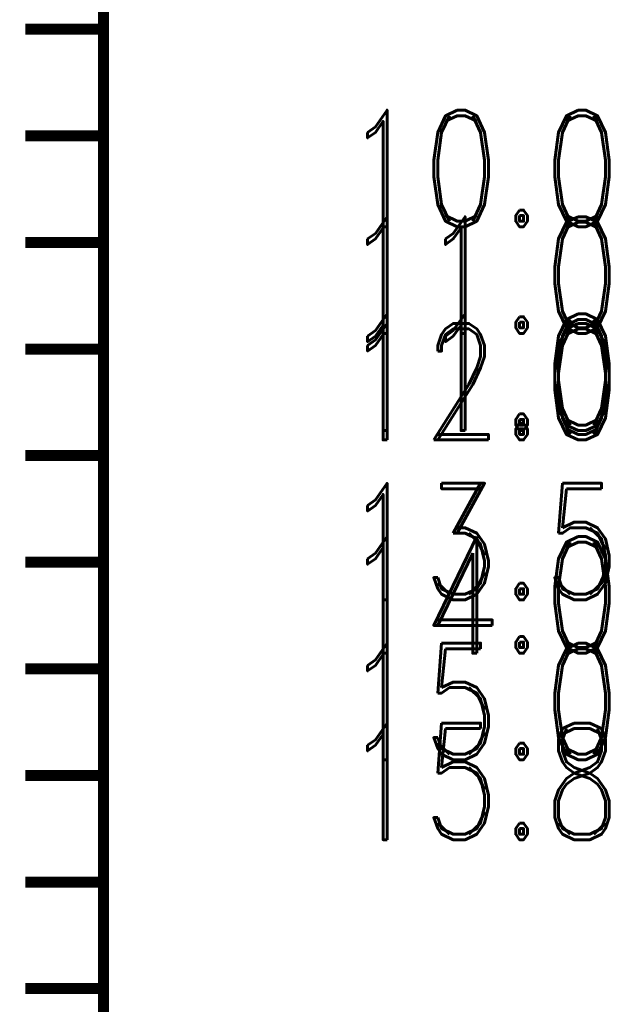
# Model space of a CAD drawing. Extents: x -2 to 113, y -136 to 16.
# Tile 199 of 256: x 6.35 to 11.93, y -42.79 to -33.55. Entities that reach past the tile are written whole.
import ezdxf
from ezdxf.enums import TextEntityAlignment as Align

# ---------------------------------------------------------------- set-up
doc = ezdxf.new("R2010")
doc.units = 0
doc.header["$MEASUREMENT"] = 0
doc.linetypes.add('SOLID', pattern=[0])
doc.layers.get('0').update_dxf_attribs({"linetype": 'SOLID'})
for name, color, linetype in [('1', 7, 'SOLID'), ('10', 7, 'SOLID'), ('11', 7, 'SOLID'), ('12', 7, 'SOLID'), ('13', 7, 'SOLID'), ('14', 7, 'SOLID'), ('15', 7, 'SOLID'), ('16', 7, 'SOLID'), ('17', 7, 'SOLID'), ('18', 7, 'SOLID'), ('19', 7, 'SOLID'), ('2', 7, 'SOLID'), ('20', 7, 'SOLID'), ('21', 7, 'SOLID'), ('22', 7, 'SOLID'), ('23', 7, 'SOLID'), ('24', 7, 'SOLID'), ('25', 7, 'SOLID'), ('26', 7, 'SOLID'), ('27', 7, 'SOLID'), ('28', 7, 'SOLID'), ('29', 7, 'SOLID'), ('3', 7, 'SOLID'), ('30', 7, 'SOLID'), ('31', 7, 'SOLID'), ('32', 7, 'SOLID'), ('33', 7, 'SOLID'), ('34', 7, 'SOLID'), ('35', 7, 'SOLID'), ('36', 7, 'SOLID'), ('37', 7, 'SOLID'), ('38', 7, 'SOLID'), ('39', 7, 'SOLID'), ('4', 7, 'SOLID'), ('40', 7, 'SOLID'), ('41', 7, 'SOLID'), ('42', 7, 'SOLID'), ('43', 7, 'SOLID'), ('44', 7, 'SOLID'), ('45', 7, 'SOLID'), ('46', 7, 'SOLID'), ('47', 7, 'SOLID'), ('48', 7, 'SOLID'), ('49', 7, 'SOLID'), ('5', 7, 'SOLID'), ('50', 7, 'SOLID'), ('51', 7, 'SOLID'), ('52', 7, 'SOLID'), ('53', 7, 'SOLID'), ('54', 7, 'SOLID'), ('55', 7, 'SOLID'), ('56', 7, 'SOLID'), ('57', 7, 'SOLID'), ('58', 7, 'SOLID'), ('59', 7, 'SOLID'), ('6', 7, 'SOLID'), ('60', 7, 'SOLID'), ('61', 7, 'SOLID'), ('62', 7, 'SOLID'), ('63', 7, 'SOLID'), ('64', 7, 'SOLID'), ('65', 7, 'SOLID'), ('66', 7, 'SOLID'), ('67', 7, 'SOLID'), ('68', 7, 'SOLID'), ('7', 7, 'SOLID'), ('8', 7, 'SOLID'), ('9', 7, 'SOLID')]:
    doc.layers.add(name, color=color, linetype=linetype)
doc.styles.add('ROMAND', font='romand', dxfattribs={"height": 1})

msp = doc.modelspace()

# ---------------------------------------------------------------- linework, layer by layer
at = {"color": 7, "linetype": 'SOLID', "const_width": 0.1029}
for points in [[(7.1354, -13.1385), (7.1354, -125.6385)], [(7.1354, -33.6385), (6.4001, -33.6385)], [(7.1354, -34.6385), (6.4001, -34.6385)], [(7.1354, -35.6385), (6.4001, -35.6385)], [(7.1354, -36.6385), (6.4001, -36.6385)], [(7.1354, -37.6385), (6.4001, -37.6385)], [(7.1354, -38.6385), (6.4001, -38.6385)], [(7.1354, -39.6385), (6.4001, -39.6385)], [(7.1354, -40.6385), (6.4001, -40.6385)], [(7.1354, -41.6385), (6.4001, -41.6385)], [(7.1354, -42.6385), (6.4001, -42.6385)]]:
    msp.add_lwpolyline(points, dxfattribs=at)
at = {"layer": '1', "color": 7, "linetype": 'SOLID', "const_width": 0.1029}
for points in [[(7.1354, -13.1385), (7.1354, -125.6385)], [(7.1354, -33.6385), (6.4001, -33.6385)], [(7.1354, -34.6385), (6.4001, -34.6385)], [(7.1354, -35.6385), (6.4001, -35.6385)], [(7.1354, -36.6385), (6.4001, -36.6385)], [(7.1354, -37.6385), (6.4001, -37.6385)], [(7.1354, -38.6385), (6.4001, -38.6385)], [(7.1354, -39.6385), (6.4001, -39.6385)], [(7.1354, -40.6385), (6.4001, -40.6385)], [(7.1354, -41.6385), (6.4001, -41.6385)], [(7.1354, -42.6385), (6.4001, -42.6385)]]:
    msp.add_lwpolyline(points, dxfattribs=at)
at = {"layer": '10', "color": 7, "linetype": 'SOLID', "const_width": 0.1029}
for points in [[(7.1354, -13.1385), (7.1354, -125.6385)], [(7.1354, -33.6385), (6.4001, -33.6385)], [(7.1354, -34.6385), (6.4001, -34.6385)], [(7.1354, -35.6385), (6.4001, -35.6385)], [(7.1354, -36.6385), (6.4001, -36.6385)], [(7.1354, -37.6385), (6.4001, -37.6385)], [(7.1354, -38.6385), (6.4001, -38.6385)], [(7.1354, -39.6385), (6.4001, -39.6385)], [(7.1354, -40.6385), (6.4001, -40.6385)], [(7.1354, -41.6385), (6.4001, -41.6385)], [(7.1354, -42.6385), (6.4001, -42.6385)]]:
    msp.add_lwpolyline(points, dxfattribs=at)
at = {"layer": '11', "color": 7, "linetype": 'SOLID', "const_width": 0.1029}
for points in [[(7.1354, -13.1385), (7.1354, -125.6385)], [(7.1354, -33.6385), (6.4001, -33.6385)], [(7.1354, -34.6385), (6.4001, -34.6385)], [(7.1354, -35.6385), (6.4001, -35.6385)], [(7.1354, -36.6385), (6.4001, -36.6385)], [(7.1354, -37.6385), (6.4001, -37.6385)], [(7.1354, -38.6385), (6.4001, -38.6385)], [(7.1354, -39.6385), (6.4001, -39.6385)], [(7.1354, -40.6385), (6.4001, -40.6385)], [(7.1354, -41.6385), (6.4001, -41.6385)], [(7.1354, -42.6385), (6.4001, -42.6385)]]:
    msp.add_lwpolyline(points, dxfattribs=at)
at = {"layer": '12', "color": 7, "linetype": 'SOLID', "const_width": 0.1029}
for points in [[(7.1354, -13.1385), (7.1354, -125.6385)], [(7.1354, -33.6385), (6.4001, -33.6385)], [(7.1354, -34.6385), (6.4001, -34.6385)], [(7.1354, -35.6385), (6.4001, -35.6385)], [(7.1354, -36.6385), (6.4001, -36.6385)], [(7.1354, -37.6385), (6.4001, -37.6385)], [(7.1354, -38.6385), (6.4001, -38.6385)], [(7.1354, -39.6385), (6.4001, -39.6385)], [(7.1354, -40.6385), (6.4001, -40.6385)], [(7.1354, -41.6385), (6.4001, -41.6385)], [(7.1354, -42.6385), (6.4001, -42.6385)]]:
    msp.add_lwpolyline(points, dxfattribs=at)
at = {"layer": '13', "color": 7, "linetype": 'SOLID', "const_width": 0.1029}
for points in [[(7.1354, -13.1385), (7.1354, -125.6385)], [(7.1354, -33.6385), (6.4001, -33.6385)], [(7.1354, -34.6385), (6.4001, -34.6385)], [(7.1354, -35.6385), (6.4001, -35.6385)], [(7.1354, -36.6385), (6.4001, -36.6385)], [(7.1354, -37.6385), (6.4001, -37.6385)], [(7.1354, -38.6385), (6.4001, -38.6385)], [(7.1354, -39.6385), (6.4001, -39.6385)], [(7.1354, -40.6385), (6.4001, -40.6385)], [(7.1354, -41.6385), (6.4001, -41.6385)], [(7.1354, -42.6385), (6.4001, -42.6385)]]:
    msp.add_lwpolyline(points, dxfattribs=at)
at = {"layer": '14', "color": 7, "linetype": 'SOLID', "const_width": 0.1029}
for points in [[(7.1354, -13.1385), (7.1354, -125.6385)], [(7.1354, -33.6385), (6.4001, -33.6385)], [(7.1354, -34.6385), (6.4001, -34.6385)], [(7.1354, -35.6385), (6.4001, -35.6385)], [(7.1354, -36.6385), (6.4001, -36.6385)], [(7.1354, -37.6385), (6.4001, -37.6385)], [(7.1354, -38.6385), (6.4001, -38.6385)], [(7.1354, -39.6385), (6.4001, -39.6385)], [(7.1354, -40.6385), (6.4001, -40.6385)], [(7.1354, -41.6385), (6.4001, -41.6385)], [(7.1354, -42.6385), (6.4001, -42.6385)]]:
    msp.add_lwpolyline(points, dxfattribs=at)
at = {"layer": '15', "color": 7, "linetype": 'SOLID', "const_width": 0.1029}
for points in [[(7.1354, -13.1385), (7.1354, -125.6385)], [(7.1354, -33.6385), (6.4001, -33.6385)], [(7.1354, -34.6385), (6.4001, -34.6385)], [(7.1354, -35.6385), (6.4001, -35.6385)], [(7.1354, -36.6385), (6.4001, -36.6385)], [(7.1354, -37.6385), (6.4001, -37.6385)], [(7.1354, -38.6385), (6.4001, -38.6385)], [(7.1354, -39.6385), (6.4001, -39.6385)], [(7.1354, -40.6385), (6.4001, -40.6385)], [(7.1354, -41.6385), (6.4001, -41.6385)], [(7.1354, -42.6385), (6.4001, -42.6385)]]:
    msp.add_lwpolyline(points, dxfattribs=at)
at = {"layer": '16', "color": 7, "linetype": 'SOLID', "const_width": 0.1029}
for points in [[(7.1354, -13.1385), (7.1354, -125.6385)], [(7.1354, -33.6385), (6.4001, -33.6385)], [(7.1354, -34.6385), (6.4001, -34.6385)], [(7.1354, -35.6385), (6.4001, -35.6385)], [(7.1354, -36.6385), (6.4001, -36.6385)], [(7.1354, -37.6385), (6.4001, -37.6385)], [(7.1354, -38.6385), (6.4001, -38.6385)], [(7.1354, -39.6385), (6.4001, -39.6385)], [(7.1354, -40.6385), (6.4001, -40.6385)], [(7.1354, -41.6385), (6.4001, -41.6385)], [(7.1354, -42.6385), (6.4001, -42.6385)]]:
    msp.add_lwpolyline(points, dxfattribs=at)
at = {"layer": '17', "color": 7, "linetype": 'SOLID', "const_width": 0.1029}
for points in [[(7.1354, -13.1385), (7.1354, -125.6385)], [(7.1354, -33.6385), (6.4001, -33.6385)], [(7.1354, -34.6385), (6.4001, -34.6385)], [(7.1354, -35.6385), (6.4001, -35.6385)], [(7.1354, -36.6385), (6.4001, -36.6385)], [(7.1354, -37.6385), (6.4001, -37.6385)], [(7.1354, -38.6385), (6.4001, -38.6385)], [(7.1354, -39.6385), (6.4001, -39.6385)], [(7.1354, -40.6385), (6.4001, -40.6385)], [(7.1354, -41.6385), (6.4001, -41.6385)], [(7.1354, -42.6385), (6.4001, -42.6385)]]:
    msp.add_lwpolyline(points, dxfattribs=at)
at = {"layer": '18', "color": 7, "linetype": 'SOLID', "const_width": 0.1029}
for points in [[(7.1354, -13.1385), (7.1354, -125.6385)], [(7.1354, -33.6385), (6.4001, -33.6385)], [(7.1354, -34.6385), (6.4001, -34.6385)], [(7.1354, -35.6385), (6.4001, -35.6385)], [(7.1354, -36.6385), (6.4001, -36.6385)], [(7.1354, -37.6385), (6.4001, -37.6385)], [(7.1354, -38.6385), (6.4001, -38.6385)], [(7.1354, -39.6385), (6.4001, -39.6385)], [(7.1354, -40.6385), (6.4001, -40.6385)], [(7.1354, -41.6385), (6.4001, -41.6385)], [(7.1354, -42.6385), (6.4001, -42.6385)]]:
    msp.add_lwpolyline(points, dxfattribs=at)
at = {"layer": '19', "color": 7, "linetype": 'SOLID', "const_width": 0.1029}
for points in [[(7.1354, -13.1385), (7.1354, -125.6385)], [(7.1354, -33.6385), (6.4001, -33.6385)], [(7.1354, -34.6385), (6.4001, -34.6385)], [(7.1354, -35.6385), (6.4001, -35.6385)], [(7.1354, -36.6385), (6.4001, -36.6385)], [(7.1354, -37.6385), (6.4001, -37.6385)], [(7.1354, -38.6385), (6.4001, -38.6385)], [(7.1354, -39.6385), (6.4001, -39.6385)], [(7.1354, -40.6385), (6.4001, -40.6385)], [(7.1354, -41.6385), (6.4001, -41.6385)], [(7.1354, -42.6385), (6.4001, -42.6385)]]:
    msp.add_lwpolyline(points, dxfattribs=at)
at = {"layer": '2', "color": 7, "linetype": 'SOLID', "const_width": 0.1029}
for points in [[(7.1354, -13.1385), (7.1354, -125.6385)], [(7.1354, -33.6385), (6.4001, -33.6385)], [(7.1354, -34.6385), (6.4001, -34.6385)], [(7.1354, -35.6385), (6.4001, -35.6385)], [(7.1354, -36.6385), (6.4001, -36.6385)], [(7.1354, -37.6385), (6.4001, -37.6385)], [(7.1354, -38.6385), (6.4001, -38.6385)], [(7.1354, -39.6385), (6.4001, -39.6385)], [(7.1354, -40.6385), (6.4001, -40.6385)], [(7.1354, -41.6385), (6.4001, -41.6385)], [(7.1354, -42.6385), (6.4001, -42.6385)]]:
    msp.add_lwpolyline(points, dxfattribs=at)
at = {"layer": '20', "color": 7, "linetype": 'SOLID', "const_width": 0.1029}
for points in [[(7.1354, -13.1385), (7.1354, -125.6385)], [(7.1354, -33.6385), (6.4001, -33.6385)], [(7.1354, -34.6385), (6.4001, -34.6385)], [(7.1354, -35.6385), (6.4001, -35.6385)], [(7.1354, -36.6385), (6.4001, -36.6385)], [(7.1354, -37.6385), (6.4001, -37.6385)], [(7.1354, -38.6385), (6.4001, -38.6385)], [(7.1354, -39.6385), (6.4001, -39.6385)], [(7.1354, -40.6385), (6.4001, -40.6385)], [(7.1354, -41.6385), (6.4001, -41.6385)], [(7.1354, -42.6385), (6.4001, -42.6385)]]:
    msp.add_lwpolyline(points, dxfattribs=at)
at = {"layer": '21', "color": 7, "linetype": 'SOLID', "const_width": 0.1029}
for points in [[(7.1354, -13.1385), (7.1354, -125.6385)], [(7.1354, -33.6385), (6.4001, -33.6385)], [(7.1354, -34.6385), (6.4001, -34.6385)], [(7.1354, -35.6385), (6.4001, -35.6385)], [(7.1354, -36.6385), (6.4001, -36.6385)], [(7.1354, -37.6385), (6.4001, -37.6385)], [(7.1354, -38.6385), (6.4001, -38.6385)], [(7.1354, -39.6385), (6.4001, -39.6385)], [(7.1354, -40.6385), (6.4001, -40.6385)], [(7.1354, -41.6385), (6.4001, -41.6385)], [(7.1354, -42.6385), (6.4001, -42.6385)]]:
    msp.add_lwpolyline(points, dxfattribs=at)
at = {"layer": '22', "color": 7, "linetype": 'SOLID', "const_width": 0.1029}
for points in [[(7.1354, -13.1385), (7.1354, -125.6385)], [(7.1354, -33.6385), (6.4001, -33.6385)], [(7.1354, -34.6385), (6.4001, -34.6385)], [(7.1354, -35.6385), (6.4001, -35.6385)], [(7.1354, -36.6385), (6.4001, -36.6385)], [(7.1354, -37.6385), (6.4001, -37.6385)], [(7.1354, -38.6385), (6.4001, -38.6385)], [(7.1354, -39.6385), (6.4001, -39.6385)], [(7.1354, -40.6385), (6.4001, -40.6385)], [(7.1354, -41.6385), (6.4001, -41.6385)], [(7.1354, -42.6385), (6.4001, -42.6385)]]:
    msp.add_lwpolyline(points, dxfattribs=at)
at = {"layer": '23', "color": 7, "linetype": 'SOLID', "const_width": 0.1029}
for points in [[(7.1354, -13.1385), (7.1354, -125.6385)], [(7.1354, -33.6385), (6.4001, -33.6385)], [(7.1354, -34.6385), (6.4001, -34.6385)], [(7.1354, -35.6385), (6.4001, -35.6385)], [(7.1354, -36.6385), (6.4001, -36.6385)], [(7.1354, -37.6385), (6.4001, -37.6385)], [(7.1354, -38.6385), (6.4001, -38.6385)], [(7.1354, -39.6385), (6.4001, -39.6385)], [(7.1354, -40.6385), (6.4001, -40.6385)], [(7.1354, -41.6385), (6.4001, -41.6385)], [(7.1354, -42.6385), (6.4001, -42.6385)]]:
    msp.add_lwpolyline(points, dxfattribs=at)
at = {"layer": '24', "color": 7, "linetype": 'SOLID', "const_width": 0.1029}
for points in [[(7.1354, -13.1385), (7.1354, -125.6385)], [(7.1354, -33.6385), (6.4001, -33.6385)], [(7.1354, -34.6385), (6.4001, -34.6385)], [(7.1354, -35.6385), (6.4001, -35.6385)], [(7.1354, -36.6385), (6.4001, -36.6385)], [(7.1354, -37.6385), (6.4001, -37.6385)], [(7.1354, -38.6385), (6.4001, -38.6385)], [(7.1354, -39.6385), (6.4001, -39.6385)], [(7.1354, -40.6385), (6.4001, -40.6385)], [(7.1354, -41.6385), (6.4001, -41.6385)], [(7.1354, -42.6385), (6.4001, -42.6385)]]:
    msp.add_lwpolyline(points, dxfattribs=at)
at = {"layer": '25', "color": 7, "linetype": 'SOLID', "const_width": 0.1029}
for points in [[(7.1354, -13.1385), (7.1354, -125.6385)], [(7.1354, -33.6385), (6.4001, -33.6385)], [(7.1354, -34.6385), (6.4001, -34.6385)], [(7.1354, -35.6385), (6.4001, -35.6385)], [(7.1354, -36.6385), (6.4001, -36.6385)], [(7.1354, -37.6385), (6.4001, -37.6385)], [(7.1354, -38.6385), (6.4001, -38.6385)], [(7.1354, -39.6385), (6.4001, -39.6385)], [(7.1354, -40.6385), (6.4001, -40.6385)], [(7.1354, -41.6385), (6.4001, -41.6385)], [(7.1354, -42.6385), (6.4001, -42.6385)]]:
    msp.add_lwpolyline(points, dxfattribs=at)
at = {"layer": '26', "color": 7, "linetype": 'SOLID', "const_width": 0.1029}
for points in [[(7.1354, -13.1385), (7.1354, -125.6385)], [(7.1354, -33.6385), (6.4001, -33.6385)], [(7.1354, -34.6385), (6.4001, -34.6385)], [(7.1354, -35.6385), (6.4001, -35.6385)], [(7.1354, -36.6385), (6.4001, -36.6385)], [(7.1354, -37.6385), (6.4001, -37.6385)], [(7.1354, -38.6385), (6.4001, -38.6385)], [(7.1354, -39.6385), (6.4001, -39.6385)], [(7.1354, -40.6385), (6.4001, -40.6385)], [(7.1354, -41.6385), (6.4001, -41.6385)], [(7.1354, -42.6385), (6.4001, -42.6385)]]:
    msp.add_lwpolyline(points, dxfattribs=at)
at = {"layer": '27', "color": 7, "linetype": 'SOLID', "const_width": 0.1029}
for points in [[(7.1354, -13.1385), (7.1354, -125.6385)], [(7.1354, -33.6385), (6.4001, -33.6385)], [(7.1354, -34.6385), (6.4001, -34.6385)], [(7.1354, -35.6385), (6.4001, -35.6385)], [(7.1354, -36.6385), (6.4001, -36.6385)], [(7.1354, -37.6385), (6.4001, -37.6385)], [(7.1354, -38.6385), (6.4001, -38.6385)], [(7.1354, -39.6385), (6.4001, -39.6385)], [(7.1354, -40.6385), (6.4001, -40.6385)], [(7.1354, -41.6385), (6.4001, -41.6385)], [(7.1354, -42.6385), (6.4001, -42.6385)]]:
    msp.add_lwpolyline(points, dxfattribs=at)
at = {"layer": '28', "color": 7, "linetype": 'SOLID', "const_width": 0.1029}
for points in [[(7.1354, -13.1385), (7.1354, -125.6385)], [(7.1354, -33.6385), (6.4001, -33.6385)], [(7.1354, -34.6385), (6.4001, -34.6385)], [(7.1354, -35.6385), (6.4001, -35.6385)], [(7.1354, -36.6385), (6.4001, -36.6385)], [(7.1354, -37.6385), (6.4001, -37.6385)], [(7.1354, -38.6385), (6.4001, -38.6385)], [(7.1354, -39.6385), (6.4001, -39.6385)], [(7.1354, -40.6385), (6.4001, -40.6385)], [(7.1354, -41.6385), (6.4001, -41.6385)], [(7.1354, -42.6385), (6.4001, -42.6385)]]:
    msp.add_lwpolyline(points, dxfattribs=at)
at = {"layer": '29', "color": 7, "linetype": 'SOLID', "const_width": 0.1029}
for points in [[(7.1354, -13.1385), (7.1354, -125.6385)], [(7.1354, -33.6385), (6.4001, -33.6385)], [(7.1354, -34.6385), (6.4001, -34.6385)], [(7.1354, -35.6385), (6.4001, -35.6385)], [(7.1354, -36.6385), (6.4001, -36.6385)], [(7.1354, -37.6385), (6.4001, -37.6385)], [(7.1354, -38.6385), (6.4001, -38.6385)], [(7.1354, -39.6385), (6.4001, -39.6385)], [(7.1354, -40.6385), (6.4001, -40.6385)], [(7.1354, -41.6385), (6.4001, -41.6385)], [(7.1354, -42.6385), (6.4001, -42.6385)]]:
    msp.add_lwpolyline(points, dxfattribs=at)
at = {"layer": '3', "color": 7, "linetype": 'SOLID', "const_width": 0.1029}
for points in [[(7.1354, -13.1385), (7.1354, -125.6385)], [(7.1354, -33.6385), (6.4001, -33.6385)], [(7.1354, -34.6385), (6.4001, -34.6385)], [(7.1354, -35.6385), (6.4001, -35.6385)], [(7.1354, -36.6385), (6.4001, -36.6385)], [(7.1354, -37.6385), (6.4001, -37.6385)], [(7.1354, -38.6385), (6.4001, -38.6385)], [(7.1354, -39.6385), (6.4001, -39.6385)], [(7.1354, -40.6385), (6.4001, -40.6385)], [(7.1354, -41.6385), (6.4001, -41.6385)], [(7.1354, -42.6385), (6.4001, -42.6385)]]:
    msp.add_lwpolyline(points, dxfattribs=at)
at = {"layer": '30', "color": 7, "linetype": 'SOLID', "const_width": 0.1029}
msp.add_lwpolyline([(7.1354, -13.1385), (7.1354, -125.6385)], dxfattribs=at)
at = {"layer": '31', "color": 7, "linetype": 'SOLID', "const_width": 0.1029}
msp.add_lwpolyline([(7.1354, -13.1385), (7.1354, -125.6385)], dxfattribs=at)
at = {"layer": '32', "color": 7, "linetype": 'SOLID', "const_width": 0.1029}
msp.add_lwpolyline([(7.1354, -13.1385), (7.1354, -125.6385)], dxfattribs=at)
at = {"layer": '33', "color": 7, "linetype": 'SOLID', "const_width": 0.1029}
msp.add_lwpolyline([(7.1354, -13.1385), (7.1354, -125.6385)], dxfattribs=at)
at = {"layer": '34', "color": 7, "linetype": 'SOLID', "const_width": 0.1029}
msp.add_lwpolyline([(7.1354, -13.1385), (7.1354, -125.6385)], dxfattribs=at)
at = {"layer": '35', "color": 7, "linetype": 'SOLID', "const_width": 0.1029}
msp.add_lwpolyline([(7.1354, -13.1385), (7.1354, -125.6385)], dxfattribs=at)
at = {"layer": '36', "color": 7, "linetype": 'SOLID', "const_width": 0.1029}
msp.add_lwpolyline([(7.1354, -13.1385), (7.1354, -125.6385)], dxfattribs=at)
at = {"layer": '37', "color": 7, "linetype": 'SOLID', "const_width": 0.1029}
msp.add_lwpolyline([(7.1354, -13.1385), (7.1354, -125.6385)], dxfattribs=at)
at = {"layer": '38', "color": 7, "linetype": 'SOLID', "const_width": 0.1029}
msp.add_lwpolyline([(7.1354, -13.1385), (7.1354, -125.6385)], dxfattribs=at)
at = {"layer": '39', "color": 7, "linetype": 'SOLID', "const_width": 0.1029}
for points in [[(7.1354, -13.1385), (7.1354, -125.6385)], [(7.1354, -33.6385), (6.4001, -33.6385)], [(7.1354, -34.6385), (6.4001, -34.6385)], [(7.1354, -35.6385), (6.4001, -35.6385)], [(7.1354, -36.6385), (6.4001, -36.6385)], [(7.1354, -37.6385), (6.4001, -37.6385)], [(7.1354, -38.6385), (6.4001, -38.6385)], [(7.1354, -39.6385), (6.4001, -39.6385)], [(7.1354, -40.6385), (6.4001, -40.6385)], [(7.1354, -41.6385), (6.4001, -41.6385)], [(7.1354, -42.6385), (6.4001, -42.6385)]]:
    msp.add_lwpolyline(points, dxfattribs=at)
at = {"layer": '4', "color": 7, "linetype": 'SOLID', "const_width": 0.1029}
for points in [[(7.1354, -13.1385), (7.1354, -125.6385)], [(7.1354, -33.6385), (6.4001, -33.6385)], [(7.1354, -34.6385), (6.4001, -34.6385)], [(7.1354, -35.6385), (6.4001, -35.6385)], [(7.1354, -36.6385), (6.4001, -36.6385)], [(7.1354, -37.6385), (6.4001, -37.6385)], [(7.1354, -38.6385), (6.4001, -38.6385)], [(7.1354, -39.6385), (6.4001, -39.6385)], [(7.1354, -40.6385), (6.4001, -40.6385)], [(7.1354, -41.6385), (6.4001, -41.6385)], [(7.1354, -42.6385), (6.4001, -42.6385)]]:
    msp.add_lwpolyline(points, dxfattribs=at)
at = {"layer": '40', "color": 7, "linetype": 'SOLID', "const_width": 0.1029}
for points in [[(7.1354, -13.1385), (7.1354, -125.6385)], [(7.1354, -33.6385), (6.4001, -33.6385)], [(7.1354, -34.6385), (6.4001, -34.6385)], [(7.1354, -35.6385), (6.4001, -35.6385)], [(7.1354, -36.6385), (6.4001, -36.6385)], [(7.1354, -37.6385), (6.4001, -37.6385)], [(7.1354, -38.6385), (6.4001, -38.6385)], [(7.1354, -39.6385), (6.4001, -39.6385)], [(7.1354, -40.6385), (6.4001, -40.6385)], [(7.1354, -41.6385), (6.4001, -41.6385)], [(7.1354, -42.6385), (6.4001, -42.6385)]]:
    msp.add_lwpolyline(points, dxfattribs=at)
at = {"layer": '41', "color": 7, "linetype": 'SOLID', "const_width": 0.1029}
for points in [[(7.1354, -13.1385), (7.1354, -125.6385)], [(7.1354, -33.6385), (6.4001, -33.6385)], [(7.1354, -34.6385), (6.4001, -34.6385)], [(7.1354, -35.6385), (6.4001, -35.6385)], [(7.1354, -36.6385), (6.4001, -36.6385)], [(7.1354, -37.6385), (6.4001, -37.6385)], [(7.1354, -38.6385), (6.4001, -38.6385)], [(7.1354, -39.6385), (6.4001, -39.6385)], [(7.1354, -40.6385), (6.4001, -40.6385)], [(7.1354, -41.6385), (6.4001, -41.6385)], [(7.1354, -42.6385), (6.4001, -42.6385)]]:
    msp.add_lwpolyline(points, dxfattribs=at)
at = {"layer": '42', "color": 7, "linetype": 'SOLID', "const_width": 0.1029}
for points in [[(7.1354, -13.1385), (7.1354, -125.6385)], [(7.1354, -33.6385), (6.4001, -33.6385)], [(7.1354, -34.6385), (6.4001, -34.6385)], [(7.1354, -35.6385), (6.4001, -35.6385)], [(7.1354, -36.6385), (6.4001, -36.6385)], [(7.1354, -37.6385), (6.4001, -37.6385)], [(7.1354, -38.6385), (6.4001, -38.6385)], [(7.1354, -39.6385), (6.4001, -39.6385)], [(7.1354, -40.6385), (6.4001, -40.6385)], [(7.1354, -41.6385), (6.4001, -41.6385)], [(7.1354, -42.6385), (6.4001, -42.6385)]]:
    msp.add_lwpolyline(points, dxfattribs=at)
at = {"layer": '43', "color": 7, "linetype": 'SOLID', "const_width": 0.1029}
for points in [[(7.1354, -13.1385), (7.1354, -125.6385)], [(7.1354, -33.6385), (6.4001, -33.6385)], [(7.1354, -34.6385), (6.4001, -34.6385)], [(7.1354, -35.6385), (6.4001, -35.6385)], [(7.1354, -36.6385), (6.4001, -36.6385)], [(7.1354, -37.6385), (6.4001, -37.6385)], [(7.1354, -38.6385), (6.4001, -38.6385)], [(7.1354, -39.6385), (6.4001, -39.6385)], [(7.1354, -40.6385), (6.4001, -40.6385)], [(7.1354, -41.6385), (6.4001, -41.6385)], [(7.1354, -42.6385), (6.4001, -42.6385)]]:
    msp.add_lwpolyline(points, dxfattribs=at)
at = {"layer": '44', "color": 7, "linetype": 'SOLID', "const_width": 0.1029}
for points in [[(7.1354, -13.1385), (7.1354, -125.6385)], [(7.1354, -33.6385), (6.4001, -33.6385)], [(7.1354, -34.6385), (6.4001, -34.6385)], [(7.1354, -35.6385), (6.4001, -35.6385)], [(7.1354, -36.6385), (6.4001, -36.6385)], [(7.1354, -37.6385), (6.4001, -37.6385)], [(7.1354, -38.6385), (6.4001, -38.6385)], [(7.1354, -39.6385), (6.4001, -39.6385)], [(7.1354, -40.6385), (6.4001, -40.6385)], [(7.1354, -41.6385), (6.4001, -41.6385)], [(7.1354, -42.6385), (6.4001, -42.6385)]]:
    msp.add_lwpolyline(points, dxfattribs=at)
at = {"layer": '45', "color": 7, "linetype": 'SOLID', "const_width": 0.1029}
for points in [[(7.1354, -13.1385), (7.1354, -125.6385)], [(7.1354, -33.6385), (6.4001, -33.6385)], [(7.1354, -34.6385), (6.4001, -34.6385)], [(7.1354, -35.6385), (6.4001, -35.6385)], [(7.1354, -36.6385), (6.4001, -36.6385)], [(7.1354, -37.6385), (6.4001, -37.6385)], [(7.1354, -38.6385), (6.4001, -38.6385)], [(7.1354, -39.6385), (6.4001, -39.6385)], [(7.1354, -40.6385), (6.4001, -40.6385)], [(7.1354, -41.6385), (6.4001, -41.6385)], [(7.1354, -42.6385), (6.4001, -42.6385)]]:
    msp.add_lwpolyline(points, dxfattribs=at)
at = {"layer": '46', "color": 7, "linetype": 'SOLID', "const_width": 0.1029}
for points in [[(7.1354, -13.1385), (7.1354, -125.6385)], [(7.1354, -33.6385), (6.4001, -33.6385)], [(7.1354, -34.6385), (6.4001, -34.6385)], [(7.1354, -35.6385), (6.4001, -35.6385)], [(7.1354, -36.6385), (6.4001, -36.6385)], [(7.1354, -37.6385), (6.4001, -37.6385)], [(7.1354, -38.6385), (6.4001, -38.6385)], [(7.1354, -39.6385), (6.4001, -39.6385)], [(7.1354, -40.6385), (6.4001, -40.6385)], [(7.1354, -41.6385), (6.4001, -41.6385)], [(7.1354, -42.6385), (6.4001, -42.6385)]]:
    msp.add_lwpolyline(points, dxfattribs=at)
at = {"layer": '47', "color": 7, "linetype": 'SOLID', "const_width": 0.1029}
for points in [[(7.1354, -13.1385), (7.1354, -125.6385)], [(7.1354, -33.6385), (6.4001, -33.6385)], [(7.1354, -34.6385), (6.4001, -34.6385)], [(7.1354, -35.6385), (6.4001, -35.6385)], [(7.1354, -36.6385), (6.4001, -36.6385)], [(7.1354, -37.6385), (6.4001, -37.6385)], [(7.1354, -38.6385), (6.4001, -38.6385)], [(7.1354, -39.6385), (6.4001, -39.6385)], [(7.1354, -40.6385), (6.4001, -40.6385)], [(7.1354, -41.6385), (6.4001, -41.6385)], [(7.1354, -42.6385), (6.4001, -42.6385)]]:
    msp.add_lwpolyline(points, dxfattribs=at)
at = {"layer": '48', "color": 7, "linetype": 'SOLID', "const_width": 0.1029}
for points in [[(7.1354, -13.1385), (7.1354, -125.6385)], [(7.1354, -33.6385), (6.4001, -33.6385)], [(7.1354, -34.6385), (6.4001, -34.6385)], [(7.1354, -35.6385), (6.4001, -35.6385)], [(7.1354, -36.6385), (6.4001, -36.6385)], [(7.1354, -37.6385), (6.4001, -37.6385)], [(7.1354, -38.6385), (6.4001, -38.6385)], [(7.1354, -39.6385), (6.4001, -39.6385)], [(7.1354, -40.6385), (6.4001, -40.6385)], [(7.1354, -41.6385), (6.4001, -41.6385)], [(7.1354, -42.6385), (6.4001, -42.6385)]]:
    msp.add_lwpolyline(points, dxfattribs=at)
at = {"layer": '49', "color": 7, "linetype": 'SOLID', "const_width": 0.1029}
for points in [[(7.1354, -13.1385), (7.1354, -125.6385)], [(7.1354, -33.6385), (6.4001, -33.6385)], [(7.1354, -34.6385), (6.4001, -34.6385)], [(7.1354, -35.6385), (6.4001, -35.6385)], [(7.1354, -36.6385), (6.4001, -36.6385)], [(7.1354, -37.6385), (6.4001, -37.6385)], [(7.1354, -38.6385), (6.4001, -38.6385)], [(7.1354, -39.6385), (6.4001, -39.6385)], [(7.1354, -40.6385), (6.4001, -40.6385)], [(7.1354, -41.6385), (6.4001, -41.6385)], [(7.1354, -42.6385), (6.4001, -42.6385)]]:
    msp.add_lwpolyline(points, dxfattribs=at)
at = {"layer": '5', "color": 7, "linetype": 'SOLID', "const_width": 0.1029}
for points in [[(7.1354, -13.1385), (7.1354, -125.6385)], [(7.1354, -33.6385), (6.4001, -33.6385)], [(7.1354, -34.6385), (6.4001, -34.6385)], [(7.1354, -35.6385), (6.4001, -35.6385)], [(7.1354, -36.6385), (6.4001, -36.6385)], [(7.1354, -37.6385), (6.4001, -37.6385)], [(7.1354, -38.6385), (6.4001, -38.6385)], [(7.1354, -39.6385), (6.4001, -39.6385)], [(7.1354, -40.6385), (6.4001, -40.6385)], [(7.1354, -41.6385), (6.4001, -41.6385)], [(7.1354, -42.6385), (6.4001, -42.6385)]]:
    msp.add_lwpolyline(points, dxfattribs=at)
at = {"layer": '50', "color": 7, "linetype": 'SOLID', "const_width": 0.1029}
for points in [[(7.1354, -13.1385), (7.1354, -125.6385)], [(7.1354, -33.6385), (6.4001, -33.6385)], [(7.1354, -34.6385), (6.4001, -34.6385)], [(7.1354, -35.6385), (6.4001, -35.6385)], [(7.1354, -36.6385), (6.4001, -36.6385)], [(7.1354, -37.6385), (6.4001, -37.6385)], [(7.1354, -38.6385), (6.4001, -38.6385)], [(7.1354, -39.6385), (6.4001, -39.6385)], [(7.1354, -40.6385), (6.4001, -40.6385)], [(7.1354, -41.6385), (6.4001, -41.6385)], [(7.1354, -42.6385), (6.4001, -42.6385)]]:
    msp.add_lwpolyline(points, dxfattribs=at)
at = {"layer": '51', "color": 7, "linetype": 'SOLID', "const_width": 0.1029}
for points in [[(7.1354, -13.1385), (7.1354, -125.6385)], [(7.1354, -33.6385), (6.4001, -33.6385)], [(7.1354, -34.6385), (6.4001, -34.6385)], [(7.1354, -35.6385), (6.4001, -35.6385)], [(7.1354, -36.6385), (6.4001, -36.6385)], [(7.1354, -37.6385), (6.4001, -37.6385)], [(7.1354, -38.6385), (6.4001, -38.6385)], [(7.1354, -39.6385), (6.4001, -39.6385)], [(7.1354, -40.6385), (6.4001, -40.6385)], [(7.1354, -41.6385), (6.4001, -41.6385)], [(7.1354, -42.6385), (6.4001, -42.6385)]]:
    msp.add_lwpolyline(points, dxfattribs=at)
at = {"layer": '52', "color": 7, "linetype": 'SOLID', "const_width": 0.1029}
for points in [[(7.1354, -13.1385), (7.1354, -125.6385)], [(7.1354, -33.6385), (6.4001, -33.6385)], [(7.1354, -34.6385), (6.4001, -34.6385)], [(7.1354, -35.6385), (6.4001, -35.6385)], [(7.1354, -36.6385), (6.4001, -36.6385)], [(7.1354, -37.6385), (6.4001, -37.6385)], [(7.1354, -38.6385), (6.4001, -38.6385)], [(7.1354, -39.6385), (6.4001, -39.6385)], [(7.1354, -40.6385), (6.4001, -40.6385)], [(7.1354, -41.6385), (6.4001, -41.6385)], [(7.1354, -42.6385), (6.4001, -42.6385)]]:
    msp.add_lwpolyline(points, dxfattribs=at)
at = {"layer": '53', "color": 7, "linetype": 'SOLID', "const_width": 0.1029}
for points in [[(7.1354, -13.1385), (7.1354, -125.6385)], [(7.1354, -33.6385), (6.4001, -33.6385)], [(7.1354, -34.6385), (6.4001, -34.6385)], [(7.1354, -35.6385), (6.4001, -35.6385)], [(7.1354, -36.6385), (6.4001, -36.6385)], [(7.1354, -37.6385), (6.4001, -37.6385)], [(7.1354, -38.6385), (6.4001, -38.6385)], [(7.1354, -39.6385), (6.4001, -39.6385)], [(7.1354, -40.6385), (6.4001, -40.6385)], [(7.1354, -41.6385), (6.4001, -41.6385)], [(7.1354, -42.6385), (6.4001, -42.6385)]]:
    msp.add_lwpolyline(points, dxfattribs=at)
at = {"layer": '54', "color": 7, "linetype": 'SOLID', "const_width": 0.1029}
for points in [[(7.1354, -13.1385), (7.1354, -125.6385)], [(7.1354, -33.6385), (6.4001, -33.6385)], [(7.1354, -34.6385), (6.4001, -34.6385)], [(7.1354, -35.6385), (6.4001, -35.6385)], [(7.1354, -36.6385), (6.4001, -36.6385)], [(7.1354, -37.6385), (6.4001, -37.6385)], [(7.1354, -38.6385), (6.4001, -38.6385)], [(7.1354, -39.6385), (6.4001, -39.6385)], [(7.1354, -40.6385), (6.4001, -40.6385)], [(7.1354, -41.6385), (6.4001, -41.6385)], [(7.1354, -42.6385), (6.4001, -42.6385)]]:
    msp.add_lwpolyline(points, dxfattribs=at)
at = {"layer": '55', "color": 7, "linetype": 'SOLID', "const_width": 0.1029}
for points in [[(7.1354, -13.1385), (7.1354, -125.6385)], [(7.1354, -33.6385), (6.4001, -33.6385)], [(7.1354, -34.6385), (6.4001, -34.6385)], [(7.1354, -35.6385), (6.4001, -35.6385)], [(7.1354, -36.6385), (6.4001, -36.6385)], [(7.1354, -37.6385), (6.4001, -37.6385)], [(7.1354, -38.6385), (6.4001, -38.6385)], [(7.1354, -39.6385), (6.4001, -39.6385)], [(7.1354, -40.6385), (6.4001, -40.6385)], [(7.1354, -41.6385), (6.4001, -41.6385)], [(7.1354, -42.6385), (6.4001, -42.6385)]]:
    msp.add_lwpolyline(points, dxfattribs=at)
at = {"layer": '56', "color": 7, "linetype": 'SOLID', "const_width": 0.1029}
for points in [[(7.1354, -13.1385), (7.1354, -125.6385)], [(7.1354, -33.6385), (6.4001, -33.6385)], [(7.1354, -34.6385), (6.4001, -34.6385)], [(7.1354, -35.6385), (6.4001, -35.6385)], [(7.1354, -36.6385), (6.4001, -36.6385)], [(7.1354, -37.6385), (6.4001, -37.6385)], [(7.1354, -38.6385), (6.4001, -38.6385)], [(7.1354, -39.6385), (6.4001, -39.6385)], [(7.1354, -40.6385), (6.4001, -40.6385)], [(7.1354, -41.6385), (6.4001, -41.6385)], [(7.1354, -42.6385), (6.4001, -42.6385)]]:
    msp.add_lwpolyline(points, dxfattribs=at)
at = {"layer": '57', "color": 7, "linetype": 'SOLID', "const_width": 0.1029}
for points in [[(7.1354, -13.1385), (7.1354, -125.6385)], [(7.1354, -33.6385), (6.4001, -33.6385)], [(7.1354, -34.6385), (6.4001, -34.6385)], [(7.1354, -35.6385), (6.4001, -35.6385)], [(7.1354, -36.6385), (6.4001, -36.6385)], [(7.1354, -37.6385), (6.4001, -37.6385)], [(7.1354, -38.6385), (6.4001, -38.6385)], [(7.1354, -39.6385), (6.4001, -39.6385)], [(7.1354, -40.6385), (6.4001, -40.6385)], [(7.1354, -41.6385), (6.4001, -41.6385)], [(7.1354, -42.6385), (6.4001, -42.6385)]]:
    msp.add_lwpolyline(points, dxfattribs=at)
at = {"layer": '58', "color": 7, "linetype": 'SOLID', "const_width": 0.1029}
for points in [[(7.1354, -13.1385), (7.1354, -125.6385)], [(7.1354, -33.6385), (6.4001, -33.6385)], [(7.1354, -34.6385), (6.4001, -34.6385)], [(7.1354, -35.6385), (6.4001, -35.6385)], [(7.1354, -36.6385), (6.4001, -36.6385)], [(7.1354, -37.6385), (6.4001, -37.6385)], [(7.1354, -38.6385), (6.4001, -38.6385)], [(7.1354, -39.6385), (6.4001, -39.6385)], [(7.1354, -40.6385), (6.4001, -40.6385)], [(7.1354, -41.6385), (6.4001, -41.6385)], [(7.1354, -42.6385), (6.4001, -42.6385)]]:
    msp.add_lwpolyline(points, dxfattribs=at)
at = {"layer": '59', "color": 7, "linetype": 'SOLID', "const_width": 0.1029}
for points in [[(7.1354, -13.1385), (7.1354, -125.6385)], [(7.1354, -33.6385), (6.4001, -33.6385)], [(7.1354, -34.6385), (6.4001, -34.6385)], [(7.1354, -35.6385), (6.4001, -35.6385)], [(7.1354, -36.6385), (6.4001, -36.6385)], [(7.1354, -37.6385), (6.4001, -37.6385)], [(7.1354, -38.6385), (6.4001, -38.6385)], [(7.1354, -39.6385), (6.4001, -39.6385)], [(7.1354, -40.6385), (6.4001, -40.6385)], [(7.1354, -41.6385), (6.4001, -41.6385)], [(7.1354, -42.6385), (6.4001, -42.6385)]]:
    msp.add_lwpolyline(points, dxfattribs=at)
at = {"layer": '6', "color": 7, "linetype": 'SOLID', "const_width": 0.1029}
for points in [[(7.1354, -13.1385), (7.1354, -125.6385)], [(7.1354, -33.6385), (6.4001, -33.6385)], [(7.1354, -34.6385), (6.4001, -34.6385)], [(7.1354, -35.6385), (6.4001, -35.6385)], [(7.1354, -36.6385), (6.4001, -36.6385)], [(7.1354, -37.6385), (6.4001, -37.6385)], [(7.1354, -38.6385), (6.4001, -38.6385)], [(7.1354, -39.6385), (6.4001, -39.6385)], [(7.1354, -40.6385), (6.4001, -40.6385)], [(7.1354, -41.6385), (6.4001, -41.6385)], [(7.1354, -42.6385), (6.4001, -42.6385)]]:
    msp.add_lwpolyline(points, dxfattribs=at)
at = {"layer": '60', "color": 7, "linetype": 'SOLID', "const_width": 0.1029}
for points in [[(7.1354, -13.1385), (7.1354, -125.6385)], [(7.1354, -33.6385), (6.4001, -33.6385)], [(7.1354, -34.6385), (6.4001, -34.6385)], [(7.1354, -35.6385), (6.4001, -35.6385)], [(7.1354, -36.6385), (6.4001, -36.6385)], [(7.1354, -37.6385), (6.4001, -37.6385)], [(7.1354, -38.6385), (6.4001, -38.6385)], [(7.1354, -39.6385), (6.4001, -39.6385)], [(7.1354, -40.6385), (6.4001, -40.6385)], [(7.1354, -41.6385), (6.4001, -41.6385)], [(7.1354, -42.6385), (6.4001, -42.6385)]]:
    msp.add_lwpolyline(points, dxfattribs=at)
at = {"layer": '61', "color": 7, "linetype": 'SOLID', "const_width": 0.1029}
for points in [[(7.1354, -13.1385), (7.1354, -125.6385)], [(7.1354, -33.6385), (6.4001, -33.6385)], [(7.1354, -34.6385), (6.4001, -34.6385)], [(7.1354, -35.6385), (6.4001, -35.6385)], [(7.1354, -36.6385), (6.4001, -36.6385)], [(7.1354, -37.6385), (6.4001, -37.6385)], [(7.1354, -38.6385), (6.4001, -38.6385)], [(7.1354, -39.6385), (6.4001, -39.6385)], [(7.1354, -40.6385), (6.4001, -40.6385)], [(7.1354, -41.6385), (6.4001, -41.6385)], [(7.1354, -42.6385), (6.4001, -42.6385)]]:
    msp.add_lwpolyline(points, dxfattribs=at)
at = {"layer": '62', "color": 7, "linetype": 'SOLID', "const_width": 0.1029}
for points in [[(7.1354, -13.1385), (7.1354, -125.6385)], [(7.1354, -33.6385), (6.4001, -33.6385)], [(7.1354, -34.6385), (6.4001, -34.6385)], [(7.1354, -35.6385), (6.4001, -35.6385)], [(7.1354, -36.6385), (6.4001, -36.6385)], [(7.1354, -37.6385), (6.4001, -37.6385)], [(7.1354, -38.6385), (6.4001, -38.6385)], [(7.1354, -39.6385), (6.4001, -39.6385)], [(7.1354, -40.6385), (6.4001, -40.6385)], [(7.1354, -41.6385), (6.4001, -41.6385)], [(7.1354, -42.6385), (6.4001, -42.6385)]]:
    msp.add_lwpolyline(points, dxfattribs=at)
at = {"layer": '63', "color": 7, "linetype": 'SOLID', "const_width": 0.1029}
for points in [[(7.1354, -13.1385), (7.1354, -125.6385)], [(7.1354, -33.6385), (6.4001, -33.6385)], [(7.1354, -34.6385), (6.4001, -34.6385)], [(7.1354, -35.6385), (6.4001, -35.6385)], [(7.1354, -36.6385), (6.4001, -36.6385)], [(7.1354, -37.6385), (6.4001, -37.6385)], [(7.1354, -38.6385), (6.4001, -38.6385)], [(7.1354, -39.6385), (6.4001, -39.6385)], [(7.1354, -40.6385), (6.4001, -40.6385)], [(7.1354, -41.6385), (6.4001, -41.6385)], [(7.1354, -42.6385), (6.4001, -42.6385)]]:
    msp.add_lwpolyline(points, dxfattribs=at)
at = {"layer": '64', "color": 7, "linetype": 'SOLID', "const_width": 0.1029}
for points in [[(7.1354, -13.1385), (7.1354, -125.6385)], [(7.1354, -33.6385), (6.4001, -33.6385)], [(7.1354, -34.6385), (6.4001, -34.6385)], [(7.1354, -35.6385), (6.4001, -35.6385)], [(7.1354, -36.6385), (6.4001, -36.6385)], [(7.1354, -37.6385), (6.4001, -37.6385)], [(7.1354, -38.6385), (6.4001, -38.6385)], [(7.1354, -39.6385), (6.4001, -39.6385)], [(7.1354, -40.6385), (6.4001, -40.6385)], [(7.1354, -41.6385), (6.4001, -41.6385)], [(7.1354, -42.6385), (6.4001, -42.6385)]]:
    msp.add_lwpolyline(points, dxfattribs=at)
at = {"layer": '65', "color": 7, "linetype": 'SOLID', "const_width": 0.1029}
for points in [[(7.1354, -13.1385), (7.1354, -125.6385)], [(7.1354, -33.6385), (6.4001, -33.6385)], [(7.1354, -34.6385), (6.4001, -34.6385)], [(7.1354, -35.6385), (6.4001, -35.6385)], [(7.1354, -36.6385), (6.4001, -36.6385)], [(7.1354, -37.6385), (6.4001, -37.6385)], [(7.1354, -38.6385), (6.4001, -38.6385)], [(7.1354, -39.6385), (6.4001, -39.6385)], [(7.1354, -40.6385), (6.4001, -40.6385)], [(7.1354, -41.6385), (6.4001, -41.6385)], [(7.1354, -42.6385), (6.4001, -42.6385)]]:
    msp.add_lwpolyline(points, dxfattribs=at)
at = {"layer": '66', "color": 7, "linetype": 'SOLID', "const_width": 0.1029}
for points in [[(7.1354, -13.1385), (7.1354, -125.6385)], [(7.1354, -33.6385), (6.4001, -33.6385)], [(7.1354, -34.6385), (6.4001, -34.6385)], [(7.1354, -35.6385), (6.4001, -35.6385)], [(7.1354, -36.6385), (6.4001, -36.6385)], [(7.1354, -37.6385), (6.4001, -37.6385)], [(7.1354, -38.6385), (6.4001, -38.6385)], [(7.1354, -39.6385), (6.4001, -39.6385)], [(7.1354, -40.6385), (6.4001, -40.6385)], [(7.1354, -41.6385), (6.4001, -41.6385)], [(7.1354, -42.6385), (6.4001, -42.6385)]]:
    msp.add_lwpolyline(points, dxfattribs=at)
at = {"layer": '67', "color": 7, "linetype": 'SOLID', "const_width": 0.1029}
for points in [[(7.1354, -13.1385), (7.1354, -125.6385)], [(7.1354, -33.6385), (6.4001, -33.6385)], [(7.1354, -34.6385), (6.4001, -34.6385)], [(7.1354, -35.6385), (6.4001, -35.6385)], [(7.1354, -36.6385), (6.4001, -36.6385)], [(7.1354, -37.6385), (6.4001, -37.6385)], [(7.1354, -38.6385), (6.4001, -38.6385)], [(7.1354, -39.6385), (6.4001, -39.6385)], [(7.1354, -40.6385), (6.4001, -40.6385)], [(7.1354, -41.6385), (6.4001, -41.6385)], [(7.1354, -42.6385), (6.4001, -42.6385)]]:
    msp.add_lwpolyline(points, dxfattribs=at)
at = {"layer": '68', "color": 7, "linetype": 'SOLID', "const_width": 0.1029}
for points in [[(7.1354, -13.1385), (7.1354, -125.6385)], [(7.1354, -33.6385), (6.4001, -33.6385)], [(7.1354, -34.6385), (6.4001, -34.6385)], [(7.1354, -35.6385), (6.4001, -35.6385)], [(7.1354, -36.6385), (6.4001, -36.6385)], [(7.1354, -37.6385), (6.4001, -37.6385)], [(7.1354, -38.6385), (6.4001, -38.6385)], [(7.1354, -39.6385), (6.4001, -39.6385)], [(7.1354, -40.6385), (6.4001, -40.6385)], [(7.1354, -41.6385), (6.4001, -41.6385)], [(7.1354, -42.6385), (6.4001, -42.6385)]]:
    msp.add_lwpolyline(points, dxfattribs=at)
at = {"layer": '7', "color": 7, "linetype": 'SOLID', "const_width": 0.1029}
for points in [[(7.1354, -13.1385), (7.1354, -125.6385)], [(7.1354, -33.6385), (6.4001, -33.6385)], [(7.1354, -34.6385), (6.4001, -34.6385)], [(7.1354, -35.6385), (6.4001, -35.6385)], [(7.1354, -36.6385), (6.4001, -36.6385)], [(7.1354, -37.6385), (6.4001, -37.6385)], [(7.1354, -38.6385), (6.4001, -38.6385)], [(7.1354, -39.6385), (6.4001, -39.6385)], [(7.1354, -40.6385), (6.4001, -40.6385)], [(7.1354, -41.6385), (6.4001, -41.6385)], [(7.1354, -42.6385), (6.4001, -42.6385)]]:
    msp.add_lwpolyline(points, dxfattribs=at)
at = {"layer": '8', "color": 7, "linetype": 'SOLID', "const_width": 0.1029}
for points in [[(7.1354, -13.1385), (7.1354, -125.6385)], [(7.1354, -33.6385), (6.4001, -33.6385)], [(7.1354, -34.6385), (6.4001, -34.6385)], [(7.1354, -35.6385), (6.4001, -35.6385)], [(7.1354, -36.6385), (6.4001, -36.6385)], [(7.1354, -37.6385), (6.4001, -37.6385)], [(7.1354, -38.6385), (6.4001, -38.6385)], [(7.1354, -39.6385), (6.4001, -39.6385)], [(7.1354, -40.6385), (6.4001, -40.6385)], [(7.1354, -41.6385), (6.4001, -41.6385)], [(7.1354, -42.6385), (6.4001, -42.6385)]]:
    msp.add_lwpolyline(points, dxfattribs=at)
at = {"layer": '9', "color": 7, "linetype": 'SOLID', "const_width": 0.1029}
for points in [[(7.1354, -13.1385), (7.1354, -125.6385)], [(7.1354, -33.6385), (6.4001, -33.6385)], [(7.1354, -34.6385), (6.4001, -34.6385)], [(7.1354, -35.6385), (6.4001, -35.6385)], [(7.1354, -36.6385), (6.4001, -36.6385)], [(7.1354, -37.6385), (6.4001, -37.6385)], [(7.1354, -38.6385), (6.4001, -38.6385)], [(7.1354, -39.6385), (6.4001, -39.6385)], [(7.1354, -40.6385), (6.4001, -40.6385)], [(7.1354, -41.6385), (6.4001, -41.6385)], [(7.1354, -42.6385), (6.4001, -42.6385)]]:
    msp.add_lwpolyline(points, dxfattribs=at)

# ---------------------------------------------------------------- texts
at = {"color": 7, "style": 'ROMAND', "width": 0.78}
msp.add_text('15.0', height=1.09412, dxfattribs=at).set_placement((11.9884, -40.4915), align=Align.RIGHT)
at = {"layer": '1', "color": 7, "style": 'ROMAND', "width": 0.78}
msp.add_text('15.0', height=1.09412, dxfattribs=at).set_placement((11.9884, -40.4915), align=Align.RIGHT)
at = {"layer": '10', "color": 7, "style": 'ROMAND', "width": 0.78}
msp.add_text('15.0', height=1.09412, dxfattribs=at).set_placement((11.9884, -40.4915), align=Align.RIGHT)
at = {"layer": '16', "color": 7, "style": 'ROMAND', "width": 0.78}
for s, p in [('12.0', (11.9884, -37.4915)), ('15.8', (11.9884, -41.2415))]:
    msp.add_text(s, height=1.09412, dxfattribs=at).set_placement(p, align=Align.RIGHT)
at = {"layer": '18', "color": 7, "style": 'ROMAND', "width": 0.78}
msp.add_text('15.0', height=1.09412, dxfattribs=at).set_placement((11.9884, -40.4915), align=Align.RIGHT)
at = {"layer": '2', "color": 7, "style": 'ROMAND', "width": 0.78}
msp.add_text('13.5', height=1.09412, dxfattribs=at).set_placement((11.9884, -38.9915), align=Align.RIGHT)
at = {"layer": '20', "color": 7, "style": 'ROMAND', "width": 0.78}
msp.add_text('14.0', height=1.09412, dxfattribs=at).set_placement((11.9884, -39.4915), align=Align.RIGHT)
at = {"layer": '29', "color": 7, "style": 'ROMAND', "width": 0.78}
msp.add_text('10.0', height=1.09412, dxfattribs=at).set_placement((11.9884, -35.4915), align=Align.RIGHT)
at = {"layer": '30', "color": 7, "style": 'ROMAND', "width": 0.78}
msp.add_text('10.0', height=1.09412, dxfattribs=at).set_placement((11.9884, -35.4915), align=Align.RIGHT)
at = {"layer": '39', "color": 7, "style": 'ROMAND', "width": 0.78}
for s, p in [('10.0', (11.9884, -35.4915)), ('15.0', (11.9884, -40.4915))]:
    msp.add_text(s, height=1.09412, dxfattribs=at).set_placement(p, align=Align.RIGHT)
at = {"layer": '4', "color": 7, "style": 'ROMAND', "width": 0.78}
for s, p in [('10.0', (11.9884, -35.4915)), ('13.5', (11.9884, -38.9915))]:
    msp.add_text(s, height=1.09412, dxfattribs=at).set_placement(p, align=Align.RIGHT)
at = {"layer": '46', "color": 7, "style": 'ROMAND', "width": 0.78}
msp.add_text('10.0', height=1.09412, dxfattribs=at).set_placement((11.9884, -35.4915), align=Align.RIGHT)
at = {"layer": '47', "color": 7, "style": 'ROMAND', "width": 0.78}
for s, p in [('10.0', (11.9884, -35.4915)), ('15.0', (11.9884, -40.4915))]:
    msp.add_text(s, height=1.09412, dxfattribs=at).set_placement(p, align=Align.RIGHT)
at = {"layer": '48', "color": 7, "style": 'ROMAND', "width": 0.78}
for s, p in [('10.0', (11.9884, -35.4915)), ('15.0', (11.9884, -40.4915))]:
    msp.add_text(s, height=1.09412, dxfattribs=at).set_placement(p, align=Align.RIGHT)
at = {"layer": '49', "color": 7, "style": 'ROMAND', "width": 0.78}
msp.add_text('15.0', height=1.09412, dxfattribs=at).set_placement((11.9884, -40.4915), align=Align.RIGHT)
at = {"layer": '50', "color": 7, "style": 'ROMAND', "width": 0.78}
msp.add_text('13.5', height=1.09412, dxfattribs=at).set_placement((11.9884, -38.9915), align=Align.RIGHT)
at = {"layer": '56', "color": 7, "style": 'ROMAND', "width": 0.78}
for s, p in [('10.0', (11.9884, -35.4915)), ('11.0', (11.9884, -37.4032)), ('15.0', (11.9884, -40.4915))]:
    msp.add_text(s, height=1.09412, dxfattribs=at).set_placement(p, align=Align.RIGHT)
at = {"layer": '57', "color": 7, "style": 'ROMAND', "width": 0.78}
for s, p in [('10.0', (11.9884, -35.4915)), ('15.0', (11.9884, -40.4915))]:
    msp.add_text(s, height=1.09412, dxfattribs=at).set_placement(p, align=Align.RIGHT)
at = {"layer": '59', "color": 7, "style": 'ROMAND', "width": 0.78}
msp.add_text('15.0', height=1.09412, dxfattribs=at).set_placement((11.9884, -40.4915), align=Align.RIGHT)
at = {"layer": '61', "color": 7, "style": 'ROMAND', "width": 0.78}
for s, p in [('10.0', (11.9884, -35.4915)), ('15.0', (11.9884, -40.4915))]:
    msp.add_text(s, height=1.09412, dxfattribs=at).set_placement(p, align=Align.RIGHT)
at = {"layer": '63', "color": 7, "style": 'ROMAND', "width": 0.78}
msp.add_text('15.0', height=1.09412, dxfattribs=at).set_placement((11.9884, -40.4915), align=Align.RIGHT)
at = {"layer": '65', "color": 7, "style": 'ROMAND', "width": 0.78}
msp.add_text('13.5', height=1.09412, dxfattribs=at).set_placement((11.9884, -38.9915), align=Align.RIGHT)
at = {"layer": '67', "color": 7, "style": 'ROMAND', "width": 0.78}
msp.add_text('13.5', height=1.09412, dxfattribs=at).set_placement((11.9884, -38.9915), align=Align.RIGHT)
at = {"layer": '8', "color": 7, "style": 'ROMAND', "width": 0.78}
for s, p in [('11.0', (11.9884, -36.4915)), ('15.0', (11.9884, -40.4915))]:
    msp.add_text(s, height=1.09412, dxfattribs=at).set_placement(p, align=Align.RIGHT)

doc.saveas('drawing.dxf')
